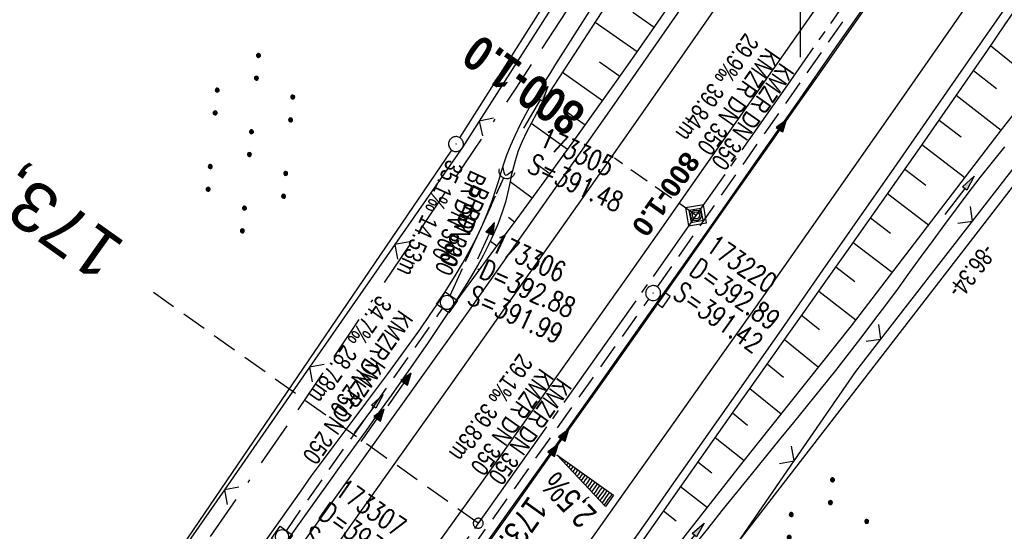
# Model space of a CAD drawing. Extents: x 508608 to 509338, y 452280 to 453218.
# Tile 12 of 29: x 508822 to 508921, y 452547 to 452599. Entities that reach past the tile are written whole.
import ezdxf
from ezdxf.enums import TextEntityAlignment as Align

# ---------------------------------------------------------------- set-up
doc = ezdxf.new("R2010")
doc.units = 0
doc.header["$LTSCALE"] = 10
doc.header["$MEASUREMENT"] = 0
for name, pattern in [('ACAD_ISO16W100', [73, 15, -6.5, 15, -6.5, 15, -7, 1, -7]), ('ACHSE', [5.5, 4, -0.5, 0.5, -0.5]), ('AUSGEZOGEN', [0]), ('LT00', [0]), ('LT12', [0.4, 0.3, -0.1]), ('LT17', [0.15, 0.1, -0.05]), ('STRICHLINIE2', [0.375, 0.25, -0.125])]:
    doc.linetypes.add(name, pattern=pattern)
doc.layers.get('0').update_dxf_attribs({"linetype": 'LT00'})
for name, color, linetype in [('--EK_FBR', 250, 'LT00'), ('--EK_Halt-Pfeil', 4, 'LT00'), ('--EK_Haltung', 7, 'STRICHLINIE2'), ('--EK_Haltung-Text', 140, 'LT00'), ('--EK_Schacht-Text', 5, 'LT00'), ('--EK_ST-93-1', 30, 'LT17'), ('--EK_STATIONSZEICHEN', 19, 'LT00'), ('--EK_STATIONSZEICHEN_NR', 19, 'LT17'), ('--EL_DFK_AB_L', 21, 'LT00'), ('--EL_DFK_AB_P', 7, 'LT00'), ('--EL_Halt-Pfeil', 4, 'LT00'), ('--EL_Haltung', 182, 'STRICHLINIE2'), ('--EL_Haltung-Text', 182, 'LT00'), ('-AX-093', 35, 'ACHSE'), ('-QUE-40O', 11, 'Continuous'), ('-ST-93-1', 250, 'LT00'), ('-STATIONSZEICHEN', 19, 'LT00'), ('-STATIONZEICHEN_NR', 19, 'LT00'), ('ABSTAND', 8, 'LT00'), ('BAB-KABEL', 220, 'ACAD_ISO16W100'), ('DFK_AB_L', 21, 'LT00'), ('DFK_AB_P', 7, 'LT00'), ('DFK_NUTZUNG', 250, 'LT00'), ('DL', 182, 'LT12'), ('DL_PFEIL', 201, 'LT00'), ('DL_TEXT', 182, 'LT00'), ('PFEIL', 140, 'AUSGEZOGEN'), ('V119_AFBR_BAB', 250, 'LT00'), ('V119_BOESCH', 250, 'LT00'), ('V119_BOSCHUNG', 250, 'LT00'), ('V119_GRABEN', 250, 'LT00'), ('V119_H_BORD', 8, 'LT00'), ('V119_KA_MULD', 182, 'LT00'), ('V119_KA_PRUF', 182, 'LT00'), ('V119_LD_MARK', 250, 'LT00'), ('V119_RASTER', 250, 'LT00'), ('V119_SINKK', 182, 'LT00'), ('V119_UK_DURCH', 182, 'LT00'), ('V119_ZAUN', 40, 'LT00')]:
    doc.layers.add(name, color=color, linetype=linetype)
doc.styles.add('Beschrift', font='ARIAL.TTF')
doc.styles.add('Haltungsbeschriftung', font='ARIAL.TTF', dxfattribs={"width": 0.75})
doc.styles.add('Knoten', font='ARIALBD.TTF', dxfattribs={"width": 0.8, "height": 1.8})
doc.styles.add('schachtbeschriftung', font='romans.shx', dxfattribs={"width": 0.75, "height": 2})
doc.styles.get("Standard").update_dxf_attribs({"font": 'ARIAL.TTF'})

# ---------------------------------------------------------------- blocks, each defined once
blk = doc.blocks.new('SYMB0003')
at = {"color": 0, "linetype": 'ByBlock'}
for p, q in [((-0.015712, 0), (0.010166, 0.012015)), ((0, -0.021257), (-0.015712, 0)), ((0.010166, 0.012015), (0, -0.021257))]:
    blk.add_line(p, q, dxfattribs=at)
for points in [[(-0.031395, 0.499013), (-0.093691, 0.491144), (-0.154509, 0.475528), (-0.21289, 0.452414), (-0.267913, 0.422164), (-0.318712, 0.385257), (-0.364484, 0.342274), (-0.404509, 0.293893), (-0.438154, 0.240877), (-0.464888, 0.184062), (-0.484292, 0.124345), (-0.496058, 0.062667), (-0.5, 0)], [(-0.5, 0), (-0.496058, -0.062667), (-0.484292, -0.124345), (-0.464888, -0.184062), (-0.438154, -0.240877), (-0.404509, -0.293893), (-0.364485, -0.342274), (-0.318712, -0.385257), (-0.267914, -0.422164), (-0.21289, -0.452414), (-0.154509, -0.475529), (-0.093691, -0.491144), (-0.031395, -0.499014), (0.031395, -0.499014)], [(0.5, 0), (0.496057, 0.062667), (0.484292, 0.124345), (0.464888, 0.184062), (0.438153, 0.240877), (0.404509, 0.293893), (0.364484, 0.342274), (0.318712, 0.385257), (0.267913, 0.422164), (0.21289, 0.452414), (0.154509, 0.475528), (0.093691, 0.491144), (0.031395, 0.499013), (-0.031395, 0.499013)], [(0.031395, -0.499014), (0.093691, -0.491144), (0.154509, -0.475529), (0.21289, -0.452414), (0.267914, -0.422164), (0.318712, -0.385257), (0.364485, -0.342274), (0.404509, -0.293893), (0.438154, -0.240877), (0.464889, -0.184062), (0.484292, -0.124345), (0.496058, -0.062667), (0.5, 0)]]:
    blk.add_lwpolyline(points, dxfattribs=at)
blk = doc.blocks.new('SYMB7110')
at = {"color": 0, "linetype": 'ByBlock'}
for p, q in [((-0.51, 0.362895), (-0.51, 0.397105)), ((-0.505, 0.399164), (-0.505, 0.360836)), ((-0.5, 0.360204), (-0.5, 0.399796)), ((-0.495, 0.399164), (-0.495, 0.360836)), ((-0.49, 0.362895), (-0.49, 0.397105)), ((-0.28, 0.362895), (-0.28, 0.397105)), ((-0.275, 0.399164), (-0.275, 0.360836)), ((-0.27, 0.360204), (-0.27, 0.399796)), ((-0.265, 0.399164), (-0.265, 0.360836)), ((-0.26, 0.362895), (-0.26, 0.397105)), ((0.26, 0.362895), (0.26, 0.397105)), ((0.265, 0.399164), (0.265, 0.360836)), ((0.27, 0.360204), (0.27, 0.399796)), ((0.275, 0.399164), (0.275, 0.360836)), ((0.28, 0.362895), (0.28, 0.397105)), ((0.49, 0.362895), (0.49, 0.397105)), ((0.495, 0.399164), (0.495, 0.360836)), ((0.5, 0.360204), (0.5, 0.399796)), ((0.505, 0.399164), (0.505, 0.360836)), ((0.51, 0.362895), (0.51, 0.397105)), ((-0.515, 0.392919), (-0.515, 0.367081)), ((-0.485, 0.392919), (-0.485, 0.367081)), ((-0.48, 0.379874), (-0.48, 0.380145)), ((-0.285, 0.392919), (-0.285, 0.367081)), ((-0.255, 0.392919), (-0.255, 0.367081)), ((-0.25, 0.379874), (-0.25, 0.380146)), ((0.255, 0.392919), (0.255, 0.367081)), ((0.285, 0.392919), (0.285, 0.367081)), ((0.29, 0.379874), (0.29, 0.380145)), ((0.485, 0.392919), (0.485, 0.367081)), ((0.515, 0.392919), (0.515, 0.367081)), ((0.52, 0.379874), (0.52, 0.380146)), ((-0.9, 0.012919), (-0.9, -0.012919)), ((-0.895, -0.017106), (-0.895, 0.017105)), ((-0.89, 0.019164), (-0.89, -0.019164)), ((-0.885, -0.019797), (-0.885, 0.019796)), ((-0.88, 0.019164), (-0.88, -0.019164)), ((-0.875, -0.017106), (-0.875, 0.017105)), ((-0.87, 0.012919), (-0.87, -0.012919)), ((-0.865, -0.000126), (-0.865, 0.000145)), ((-0.67, 0.012919), (-0.67, -0.012919)), ((-0.665, -0.017106), (-0.665, 0.017105)), ((-0.66, 0.019164), (-0.66, -0.019164)), ((-0.655, -0.019797), (-0.655, 0.019796)), ((-0.65, 0.019164), (-0.65, -0.019164)), ((-0.645, -0.017106), (-0.645, 0.017105)), ((-0.64, 0.012919), (-0.64, -0.012919)), ((-0.635, -0.000126), (-0.635, 0.000145)), ((-0.13, 0.012919), (-0.13, -0.012919)), ((-0.125, -0.017105), (-0.125, 0.017105)), ((-0.12, 0.019164), (-0.12, -0.019164)), ((-0.115, -0.019796), (-0.115, 0.019796)), ((-0.11, 0.019164), (-0.11, -0.019164)), ((-0.105, -0.017105), (-0.105, 0.017105)), ((-0.1, 0.012919), (-0.1, -0.012919)), ((-0.095, -0.000126), (-0.095, 0.000146)), ((0.1, 0.012919), (0.1, -0.012919)), ((0.105, -0.017105), (0.105, 0.017105)), ((0.11, 0.019164), (0.11, -0.019164)), ((0.115, -0.019796), (0.115, 0.019796)), ((0.12, 0.019164), (0.12, -0.019164)), ((0.125, -0.017105), (0.125, 0.017105)), ((0.13, 0.012919), (0.13, -0.012919)), ((0.135, -0.000126), (0.135, 0.000146)), ((0.64, 0.012919), (0.64, -0.012919)), ((0.645, -0.017105), (0.645, 0.017105)), ((0.65, 0.019164), (0.65, -0.019164)), ((0.655, -0.019796), (0.655, 0.019796)), ((0.66, 0.019164), (0.66, -0.019164)), ((0.665, -0.017105), (0.665, 0.017105)), ((0.67, 0.012919), (0.67, -0.012919)), ((0.675, -0.000126), (0.675, 0.000146)), ((0.87, 0.012919), (0.87, -0.012919)), ((0.875, -0.017105), (0.875, 0.017105)), ((0.88, 0.019164), (0.88, -0.019164)), ((0.885, -0.019796), (0.885, 0.019796)), ((0.89, 0.019164), (0.89, -0.019164)), ((0.895, -0.017105), (0.895, 0.017105)), ((0.9, 0.012919), (0.9, -0.012919)), ((0.905, -0.000126), (0.905, 0.000146)), ((-0.515, -0.367081), (-0.515, -0.392919)), ((-0.51, -0.397105), (-0.51, -0.362895)), ((-0.505, -0.360836), (-0.505, -0.399164)), ((-0.5, -0.399796), (-0.5, -0.360204)), ((-0.495, -0.360836), (-0.495, -0.399164)), ((-0.49, -0.397106), (-0.49, -0.362895)), ((-0.485, -0.367081), (-0.485, -0.392919)), ((-0.48, -0.380126), (-0.48, -0.379855)), ((-0.285, -0.367081), (-0.285, -0.392919)), ((-0.28, -0.397105), (-0.28, -0.362895)), ((-0.275, -0.360836), (-0.275, -0.399164)), ((-0.27, -0.399796), (-0.27, -0.360204)), ((-0.265, -0.360836), (-0.265, -0.399164)), ((-0.26, -0.397105), (-0.26, -0.362895)), ((-0.255, -0.367081), (-0.255, -0.392919)), ((-0.25, -0.380126), (-0.25, -0.379855)), ((0.255, -0.367081), (0.255, -0.392919)), ((0.26, -0.397105), (0.26, -0.362895)), ((0.265, -0.360836), (0.265, -0.399164)), ((0.27, -0.399796), (0.27, -0.360204)), ((0.275, -0.360836), (0.275, -0.399164)), ((0.28, -0.397105), (0.28, -0.362895)), ((0.285, -0.367081), (0.285, -0.392919)), ((0.29, -0.380126), (0.29, -0.379855)), ((0.485, -0.367081), (0.485, -0.392919)), ((0.49, -0.397105), (0.49, -0.362895)), ((0.495, -0.360836), (0.495, -0.399164)), ((0.5, -0.399796), (0.5, -0.360204)), ((0.505, -0.360836), (0.505, -0.399164)), ((0.51, -0.397105), (0.51, -0.362895)), ((0.515, -0.367081), (0.515, -0.392919)), ((0.52, -0.380126), (0.52, -0.379855))]:
    blk.add_line(p, q, dxfattribs=at)
for points in [[(-0.48, 0.38), (-0.481981, 0.388678), (-0.48753, 0.395637), (-0.49555, 0.399499), (-0.50445, 0.399499), (-0.51247, 0.395637), (-0.518019, 0.388678), (-0.52, 0.38), (-0.518019, 0.371322), (-0.51247, 0.364363), (-0.50445, 0.360501), (-0.49555, 0.360501), (-0.48753, 0.364363), (-0.481981, 0.371322), (-0.48, 0.38)], [(-0.25, 0.38), (-0.251981, 0.388678), (-0.25753, 0.395637), (-0.26555, 0.399499), (-0.27445, 0.399499), (-0.28247, 0.395637), (-0.288019, 0.388678), (-0.29, 0.38), (-0.288019, 0.371322), (-0.28247, 0.364363), (-0.27445, 0.360501), (-0.26555, 0.360501), (-0.25753, 0.364363), (-0.251981, 0.371322), (-0.25, 0.38)], [(0.29, 0.38), (0.288019, 0.388678), (0.28247, 0.395637), (0.27445, 0.399499), (0.26555, 0.399499), (0.25753, 0.395637), (0.251981, 0.388678), (0.25, 0.38), (0.251981, 0.371322), (0.25753, 0.364363), (0.26555, 0.360501), (0.27445, 0.360501), (0.28247, 0.364363), (0.288019, 0.371322), (0.29, 0.38)], [(0.52, 0.38), (0.518019, 0.388678), (0.51247, 0.395637), (0.50445, 0.399499), (0.495549, 0.399499), (0.48753, 0.395637), (0.481981, 0.388678), (0.48, 0.38), (0.481981, 0.371322), (0.48753, 0.364363), (0.495549, 0.360501), (0.50445, 0.360501), (0.51247, 0.364363), (0.518019, 0.371322), (0.52, 0.38)], [(-0.865, 0), (-0.866981, 0.008678), (-0.87253, 0.015637), (-0.88055, 0.019498), (-0.88945, 0.019498), (-0.89747, 0.015637), (-0.903019, 0.008678), (-0.905, 0)], [(-0.905, 0), (-0.903019, -0.008678), (-0.89747, -0.015637), (-0.88945, -0.019499), (-0.88055, -0.019499), (-0.87253, -0.015637), (-0.866981, -0.008678), (-0.865, 0)], [(-0.635, 0), (-0.636981, 0.008678), (-0.64253, 0.015637), (-0.65055, 0.019498), (-0.65945, 0.019498), (-0.66747, 0.015637), (-0.673019, 0.008678), (-0.675, 0)], [(-0.675, 0), (-0.673019, -0.008678), (-0.66747, -0.015637), (-0.65945, -0.019499), (-0.65055, -0.019499), (-0.64253, -0.015637), (-0.636981, -0.008678), (-0.635, 0)], [(-0.095, 0), (-0.096981, 0.008678), (-0.10253, 0.015637), (-0.11055, 0.019499), (-0.11945, 0.019499), (-0.12747, 0.015637), (-0.133019, 0.008678), (-0.135, 0)], [(-0.135, 0), (-0.133019, -0.008678), (-0.12747, -0.015637), (-0.11945, -0.019499), (-0.11055, -0.019499), (-0.10253, -0.015637), (-0.096981, -0.008678), (-0.095, 0)], [(0.135, 0), (0.133019, 0.008678), (0.12747, 0.015637), (0.11945, 0.019499), (0.11055, 0.019499), (0.10253, 0.015637), (0.096981, 0.008678), (0.095, 0)], [(0.095, 0), (0.096981, -0.008678), (0.10253, -0.015637), (0.11055, -0.019499), (0.11945, -0.019499), (0.12747, -0.015637), (0.133019, -0.008678), (0.135, 0)], [(0.675, 0), (0.673019, 0.008678), (0.66747, 0.015637), (0.65945, 0.019499), (0.65055, 0.019499), (0.64253, 0.015637), (0.636981, 0.008678), (0.635, 0)], [(0.635, 0), (0.636981, -0.008678), (0.64253, -0.015637), (0.65055, -0.019499), (0.65945, -0.019499), (0.66747, -0.015637), (0.673019, -0.008678), (0.675, 0)], [(0.905, 0), (0.903019, 0.008678), (0.89747, 0.015637), (0.88945, 0.019499), (0.88055, 0.019499), (0.87253, 0.015637), (0.866981, 0.008678), (0.865, 0)], [(0.865, 0), (0.866981, -0.008678), (0.87253, -0.015637), (0.88055, -0.019499), (0.88945, -0.019499), (0.89747, -0.015637), (0.903019, -0.008678), (0.905, 0)], [(-0.48, -0.38), (-0.481981, -0.371322), (-0.48753, -0.364363), (-0.49555, -0.360501), (-0.50445, -0.360501), (-0.51247, -0.364363), (-0.518019, -0.371322), (-0.52, -0.38), (-0.518019, -0.388678), (-0.51247, -0.395637), (-0.50445, -0.399499), (-0.49555, -0.399499), (-0.48753, -0.395637), (-0.481981, -0.388678), (-0.48, -0.38)], [(-0.25, -0.38), (-0.251981, -0.371322), (-0.25753, -0.364363), (-0.26555, -0.360501), (-0.27445, -0.360501), (-0.28247, -0.364363), (-0.288019, -0.371322), (-0.29, -0.38), (-0.288019, -0.388678), (-0.28247, -0.395637), (-0.27445, -0.399499), (-0.26555, -0.399499), (-0.25753, -0.395637), (-0.251981, -0.388678), (-0.25, -0.38)], [(0.29, -0.38), (0.288019, -0.371322), (0.28247, -0.364363), (0.27445, -0.360501), (0.26555, -0.360501), (0.25753, -0.364363), (0.251981, -0.371322), (0.25, -0.38), (0.251981, -0.388678), (0.25753, -0.395637), (0.26555, -0.399499), (0.27445, -0.399499), (0.28247, -0.395637), (0.288019, -0.388678), (0.29, -0.38)], [(0.52, -0.38), (0.518019, -0.371322), (0.51247, -0.364363), (0.50445, -0.360501), (0.495549, -0.360501), (0.48753, -0.364363), (0.481981, -0.371322), (0.48, -0.38), (0.481981, -0.388678), (0.48753, -0.395637), (0.495549, -0.399499), (0.50445, -0.399499), (0.51247, -0.395637), (0.518019, -0.388678), (0.52, -0.38)]]:
    blk.add_lwpolyline(points, dxfattribs=at)
blk = doc.blocks.new('SYMB2')
at = {"color": 0, "linetype": 'ByBlock', "flags": 128}
for points in [[(-0.031395, 0.499013), (-0.093691, 0.491144), (-0.154509, 0.475528), (-0.21289, 0.452414), (-0.267913, 0.422164), (-0.318712, 0.385257), (-0.364484, 0.342274), (-0.404509, 0.293893), (-0.438154, 0.240877), (-0.464888, 0.184062), (-0.484292, 0.124345), (-0.496058, 0.062667), (-0.5, 0)], [(-0.5, 0), (-0.496058, -0.062667), (-0.484292, -0.124345), (-0.464888, -0.184062), (-0.438154, -0.240877), (-0.404509, -0.293893), (-0.364485, -0.342274), (-0.318712, -0.385257), (-0.267914, -0.422164), (-0.21289, -0.452414), (-0.154509, -0.475529), (-0.093691, -0.491144), (-0.031395, -0.499014), (0.031395, -0.499014)], [(0.5, 0), (0.496057, 0.062667), (0.484292, 0.124345), (0.464888, 0.184062), (0.438153, 0.240877), (0.404509, 0.293893), (0.364484, 0.342274), (0.318712, 0.385257), (0.267913, 0.422164), (0.21289, 0.452414), (0.154509, 0.475528), (0.093691, 0.491144), (0.031395, 0.499013), (-0.031395, 0.499013)], [(0.031395, -0.499014), (0.093691, -0.491144), (0.154509, -0.475529), (0.21289, -0.452414), (0.267914, -0.422164), (0.318712, -0.385257), (0.364485, -0.342274), (0.404509, -0.293893), (0.438154, -0.240877), (0.464889, -0.184062), (0.484292, -0.124345), (0.496058, -0.062667), (0.5, 0)]]:
    blk.add_lwpolyline(points, dxfattribs=at)
blk = doc.blocks.new('SYMB0024')
at = {"color": 0, "linetype": 'ByBlock'}
for p, q in [((-0.5, 0.5), (0, 0)), ((0, 0), (0.5, 0.5))]:
    blk.add_line(p, q, dxfattribs=at)
blk = doc.blocks.new('Pfreil3')
at = {"layer": 'PFEIL'}
blk.add_hatch(color=256, dxfattribs=at).paths.add_polyline_path([(-1.549, 0.273), (-1.549, -0.273), (0, 0)])
for p, q in [((-1.549, 0), (-4.831, 0)), ((-1.549, -0.273), (-1.549, 0.273)), ((-1.549, 0.273), (0, 0)), ((0, 0), (-1.549, -0.273))]:
    blk.add_line(p, q, dxfattribs=at)
blk = doc.blocks.new('SYMB1210')
at = {"color": 0, "linetype": 'ByBlock'}
blk.add_line((0.018815, -0.179014), (0.055623, -0.17119), dxfattribs=at)
for points in [[(-0.2, -0.2), (-0.2, 0.2), (0.2, 0.2), (0.2, -0.2), (-0.2, -0.2)], [(0.018815, 0.179014), (-0.018815, 0.179014), (-0.055623, 0.17119), (-0.09, 0.155885), (-0.120444, 0.133766), (-0.145623, 0.105801), (-0.164438, 0.073213), (-0.176067, 0.037424), (-0.18, 0)], [(-0.18, 0), (-0.176067, -0.037424), (-0.164438, -0.073213), (-0.145623, -0.105801), (-0.120444, -0.133766), (-0.09, -0.155885), (-0.055623, -0.17119), (-0.018815, -0.179014), (0.018815, -0.179014)], [(0.18, 0), (0.176067, 0.037424), (0.164438, 0.073213), (0.145623, 0.105801), (0.120444, 0.133766), (0.09, 0.155885), (0.055623, 0.17119), (0.018815, 0.179014)], [(0.055623, -0.17119), (0.09, -0.155885), (0.120444, -0.133766), (0.145623, -0.105801), (0.164438, -0.073213), (0.176067, -0.037424), (0.18, 0)]]:
    blk.add_lwpolyline(points, dxfattribs=at)
blk = doc.blocks.new('SYMB0652')
at = {"color": 0, "linetype": 'ByBlock'}
blk.add_lwpolyline([(-0.15, -0.075), (0.15, -0.075), (0.15, 0.075), (-0.15, 0.075), (-0.15, -0.075)], dxfattribs=at)
blk = doc.blocks.new('SYMB1107')
at = {"color": 0, "linetype": 'ByBlock'}
for points in [[(-0.2, 0), (-0.196157, 0.039018), (-0.184776, 0.076537), (-0.166294, 0.111114), (-0.141421, 0.141421), (-0.111114, 0.166294), (-0.076537, 0.184776), (-0.039018, 0.196157), (0, 0.2)], [(0, 0.2), (0.039018, 0.196157), (0.076537, 0.184776), (0.111114, 0.166294), (0.141421, 0.141421), (0.166294, 0.111114), (0.184776, 0.076537), (0.196157, 0.039018), (0.2, 0)]]:
    blk.add_lwpolyline(points, dxfattribs=at)
blk = doc.blocks.new('SYMB0070')
at = {"color": 0, "linetype": 'ByBlock'}
for p, q in [((-0.5, 0), (0.2, 0)), ((0.5, 0), (0.2, 0.1)), ((0.2, 0.1), (0.2, 0)), ((0.468, 0), (0.21, 0.086)), ((0.21, 0.086), (0.21, -0.086)), ((0.21, -0.086), (0.468, 0)), ((0.22, -0.072), (0.437, 0)), ((0.23, -0.058), (0.405, 0)), ((0.24, -0.045), (0.374, 0)), ((0.342, 0), (0.25, 0.031)), ((0.25, 0.031), (0.25, -0.031)), ((0.25, -0.031), (0.342, 0)), ((0.26, -0.017), (0.31, 0)), ((0.27, -0.003), (0.279, 0))]:
    blk.add_line(p, q, dxfattribs=at)
for points in [[(0.2, 0), (0.2, -0.1), (0.5, 0)], [(0.437, 0), (0.22, 0.072), (0.22, -0.072)], [(0.405, 0), (0.23, 0.058), (0.23, -0.058)], [(0.374, 0), (0.24, 0.045), (0.24, -0.045)], [(0.31, 0), (0.26, 0.017), (0.26, -0.017)], [(0.279, 0), (0.27, 0.003), (0.27, -0.003)]]:
    blk.add_lwpolyline(points, dxfattribs=at)
blk = doc.blocks.new('Netzknoten_SYMB')
at = {"flags": 128}
blk.add_lwpolyline([(0, -0.864), (0.864, 0), (0, 0.864), (-0.864, 0)], close=True, dxfattribs=at)
blk.add_circle((0, 0), 0.36)

msp = doc.modelspace()

# ---------------------------------------------------------------- hatches: boundary and pattern name
at = {"layer": '-QUE-40O'}
h = msp.add_hatch(dxfattribs=at)
h.set_pattern_fill('LT_0', color=256, scale=0.3, angle=234.66828, style=0, pattern_type=2)
h.set_pattern_definition([(234.668283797, (-0.76594, 0.73498), (0.24474527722, -0.17349279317), [0.3])])
h.paths.add_polyline_path([(508875.577, 452555.046), (508881.288, 452550.998), (508880.479, 452549.856)])

# ---------------------------------------------------------------- linework, layer by layer
at = {"layer": '--EK_FBR'}
for points in [[(508798.524, 452473.994), (508799.482, 452475.347), (508800.442, 452476.699), (508808.716, 452488.314), (508823.42, 452508.835), (508837.895, 452529.118), (508852.732, 452549.864), (508866.597, 452569.243), (508880.925, 452589.591), (508895.482, 452610.577)], [(508882.532, 452545.402), (508884.943, 452548.821), (508887.349, 452552.244), (508889.753, 452555.668), (508893.94, 452561.64), (508898.123, 452567.616), (508902.301, 452573.594), (508906.474, 452579.577), (508909.437, 452583.833), (508912.396, 452588.091), (508915.35, 452592.353), (508918.299, 452596.619), (508921.241, 452600.889)]]:
    msp.add_lwpolyline(points, dxfattribs=at)
at = {"layer": '--EK_FBR', "color": 2}
for points in [[(508903.882, 452603.238), (508899.16, 452596.459), (508894.429, 452589.687), (508889.687, 452582.922), (508886.024, 452577.709), (508882.354, 452572.5), (508878.678, 452567.296), (508874.994, 452562.097), (508871.506, 452557.189), (508868.013, 452552.285), (508864.514, 452547.384), (508861.013, 452542.486)], [(508815.492, 452471.47), (508818.791, 452476.091), (508822.088, 452480.714), (508825.382, 452485.339), (508828.676, 452489.964), (508831.97, 452494.589), (508840.623, 452506.733), (508849.282, 452518.873), (508852.688, 452523.645), (508856.093, 452528.417), (508859.497, 452533.19), (508862.897, 452537.966), (508867.274, 452544.125), (508871.643, 452550.289), (508876.007, 452556.457), (508880.365, 452562.629), (508884.512, 452568.512), (508888.655, 452574.397), (508892.795, 452580.285), (508896.933, 452586.174), (508899.355, 452589.624), (508901.776, 452593.075), (508904.194, 452596.527), (508906.608, 452599.982)]]:
    msp.add_lwpolyline(points, dxfattribs=at)
at = {"layer": '--EK_Haltung'}
for p, q in [((508885.685, 452571.91), (508907.651, 452603.335)), ((508864.873, 452571.042), (508870.283, 452582.895)), ((508862.653, 452539.409), (508884.821, 452570.683)), ((508848.441, 452547.431), (508864.131, 452569.746))]:
    msp.add_line(p, q, dxfattribs=at)
at = {"layer": '--EK_ST-93-1', "ltscale": 2.5}
msp.add_line((508867.7, 452548.18), (508835.09, 452571.35), dxfattribs=at)
at = {"layer": '--EK_STATIONSZEICHEN_NR', "ltscale": 2}
msp.add_line((508889.559, 452579.099), (508881.368, 452584.835), dxfattribs=at)
at = {"layer": '--EL_DFK_AB_L'}
for p, q in [((508865.871, 452586.893), (508929.33, 452687.405)), ((508940.402, 452606.705), (508888.559, 452539.543)), ((508805.042, 452497.42), (508865.049, 452585.639))]:
    msp.add_line(p, q, dxfattribs=at)
at = {"layer": '--EL_Haltung'}
for p, q in [((508885.685, 452571.91), (508907.651, 452603.335)), ((508864.873, 452571.042), (508870.283, 452582.895)), ((508862.653, 452539.409), (508884.821, 452570.683)), ((508848.441, 452547.431), (508864.131, 452569.746))]:
    msp.add_line(p, q, dxfattribs=at)
at = {"layer": '-AX-093', "ltscale": 0.2}
msp.add_lwpolyline([(508907.611, 452604.953), (508898.752, 452592.219), (508889.851, 452579.514), (508880.917, 452566.833), (508871.954, 452554.171), (508862.969, 452541.526), (508853.968, 452528.891), (508844.958, 452516.264), (508840.011, 452509.334), (508828.641, 452493.405), (508822.96, 452485.437), (508817.283, 452477.466), (508811.613, 452469.491)], dxfattribs=at)
at = {"layer": '-QUE-40O', "flags": 128}
msp.add_lwpolyline([(508880.479, 452549.856), (508875.577, 452555.046), (508881.288, 452550.998), (508880.479, 452549.856)], dxfattribs=at)
at = {"layer": 'BAB-KABEL', "ltscale": 0.03, "flags": 128}
msp.add_lwpolyline([(509190.651, 453157.756), (509176.335, 453125.194), (509165.056, 453100.23), (509153.554, 453075.091), (509148.008, 453065.444), (509135.547, 453045.813), (509128.337, 453033.069), (509117.314, 453012.001), (509114.663, 453006.919), (509112.342, 453002.503), (509098.175, 452970.206), (509087.823, 452945.927), (509068.412, 452910.699), (509057.011, 452890.434), (509045.184, 452869.954), (509035.907, 452854.995), (509027.042, 452839.795), (508937.352, 452697.26), (508924.423, 452675.354), (508908.208, 452648.439), (508891.305, 452622.222), (508871.47, 452591.866), (508849.046, 452558.761), (508826.972, 452526.862), (508801.719, 452487.695), (508789.668, 452493.615), (508767.907, 452468.506), (508776.275, 452454.526), (508770.901, 452446.657), (508758.419, 452428.428), (508739.68, 452403.76), (508729.292, 452388.818), (508718.54, 452373.233), (508713.228, 452365.418)], dxfattribs=at)
at = {"layer": 'DFK_AB_L'}
for p, q in [((508865.871, 452586.893), (508929.33, 452687.405)), ((508940.402, 452606.705), (508888.559, 452539.543)), ((508805.042, 452497.42), (508865.049, 452585.639))]:
    msp.add_line(p, q, dxfattribs=at)
at = {"layer": 'DL'}
msp.add_line((508864.873, 452571.042), (508870.283, 452582.895), dxfattribs=at)
at = {"layer": 'V119_AFBR_BAB'}
for points in [[(508798.524, 452473.994), (508799.482, 452475.347), (508800.442, 452476.699), (508808.716, 452488.314), (508823.42, 452508.835), (508837.895, 452529.118), (508852.732, 452549.864), (508866.597, 452569.243), (508880.925, 452589.591), (508895.482, 452610.577)], [(508882.532, 452545.402), (508884.943, 452548.821), (508887.349, 452552.244), (508889.753, 452555.668), (508893.94, 452561.64), (508898.123, 452567.616), (508902.301, 452573.594), (508906.474, 452579.577), (508909.437, 452583.833), (508912.396, 452588.091), (508915.35, 452592.353), (508918.299, 452596.619), (508921.241, 452600.889)]]:
    msp.add_lwpolyline(points, dxfattribs=at)
at = {"layer": 'V119_AFBR_BAB', "color": 0}
for points in [[(508903.882, 452603.238), (508899.16, 452596.459), (508894.429, 452589.687), (508889.687, 452582.922), (508886.024, 452577.709), (508882.354, 452572.5), (508878.678, 452567.296), (508874.994, 452562.097), (508871.506, 452557.189), (508868.013, 452552.285), (508864.514, 452547.384), (508861.013, 452542.486)], [(508815.492, 452471.47), (508818.791, 452476.091), (508822.088, 452480.714), (508825.382, 452485.339), (508828.676, 452489.964), (508831.97, 452494.589), (508840.623, 452506.733), (508849.282, 452518.873), (508852.688, 452523.645), (508856.093, 452528.417), (508859.497, 452533.19), (508862.897, 452537.966), (508867.274, 452544.125), (508871.643, 452550.289), (508876.007, 452556.457), (508880.365, 452562.629), (508884.512, 452568.512), (508888.655, 452574.397), (508892.795, 452580.285), (508896.933, 452586.174), (508899.355, 452589.624), (508901.776, 452593.075), (508904.194, 452596.527), (508906.608, 452599.982)]]:
    msp.add_lwpolyline(points, dxfattribs=at)
at = {"layer": 'V119_BOESCH'}
for points in [[(508865.127, 452569.964), (508867.254, 452572.847), (508869.38, 452575.731), (508871.501, 452578.618), (508873.616, 452581.509), (508875.723, 452584.406), (508877.82, 452587.311), (508879.904, 452590.224), (508881.751, 452592.829), (508883.588, 452595.441), (508885.416, 452598.06), (508887.238, 452600.683)], [(508871.752, 452527.338), (508877.07, 452535.695), (508883.325, 452545.138), (508885.296, 452547.953), (508887.267, 452550.768), (508889.241, 452553.581), (508891.217, 452556.392), (508893.522, 452559.661), (508895.83, 452562.928), (508898.141, 452566.193), (508900.452, 452569.458), (508902.763, 452572.723), (508905.072, 452575.989), (508907.378, 452579.258), (508909.679, 452582.53), (508911.973, 452585.806), (508914.261, 452589.087), (508916.539, 452592.374), (508918.807, 452595.669), (508920.554, 452598.223), (508922.296, 452600.782)]]:
    msp.add_lwpolyline(points, dxfattribs=at)
at = {"layer": 'V119_BOSCHUNG'}
for p, q in [((508885.359, 452597.978), (508883.212, 452599.477)), ((508883.641, 452595.518), (508879.431, 452598.459)), ((508923.879, 452592.267), (508919.125, 452596.133)), ((508881.91, 452593.055), (508879.856, 452594.502)), ((508880.171, 452590.599), (508876.171, 452593.441)), ((508919.706, 452591.794), (508917.402, 452593.625)), ((508920.171, 452587.632), (508915.675, 452591.125)), ((508878.421, 452588.149), (508876.482, 452589.54)), ((508876.663, 452585.706), (508873.018, 452588.344)), ((508916.155, 452586.954), (508913.95, 452588.641)), ((508916.539, 452582.884), (508912.233, 452586.177)), ((508874.898, 452583.271), (508873.324, 452584.422)), ((508912.615, 452582.108), (508910.511, 452583.717)), ((508873.126, 452580.839), (508870.922, 452582.466)), ((508912.897, 452578.115), (508908.786, 452581.259)), ((508871.354, 452578.418), (508870.731, 452578.878)), ((508909.067, 452577.268), (508907.058, 452578.804)), ((508869.578, 452576), (508868.931, 452576.478)), ((508909.255, 452573.347), (508905.328, 452576.351)), ((508867.799, 452573.585), (508867.655, 452573.691)), ((508905.515, 452572.431), (508903.595, 452573.899)), ((508866.018, 452571.171), (508865.943, 452571.226)), ((508905.601, 452568.563), (508901.873, 452571.465)), ((508901.941, 452567.611), (508900.15, 452569.031)), ((508901.853, 452563.829), (508898.424, 452566.594)), ((508898.336, 452562.811), (508896.687, 452564.14)), ((508898.117, 452559.134), (508894.952, 452561.686)), ((508894.734, 452558.008), (508893.218, 452559.23)), ((508894.387, 452554.445), (508891.48, 452556.766)), ((508891.144, 452553.196), (508889.746, 452554.3)), ((508890.697, 452549.735), (508888.015, 452551.835)), ((508887.57, 452548.374), (508886.291, 452549.375))]:
    msp.add_line(p, q, dxfattribs=at)
at = {"layer": 'V119_GRABEN'}
for points in [[(508835.573, 452531.168), (508849.915, 452551.44), (508850.979, 452552.926), (508852.056, 452554.401), (508853.143, 452555.868), (508854.238, 452557.329), (508855.337, 452558.787), (508856.436, 452560.244), (508857.534, 452561.704), (508858.626, 452563.169), (508859.71, 452564.641), (508860.782, 452566.124), (508861.84, 452567.62), (508862.879, 452569.131), (508863.898, 452570.661), (508864.66, 452571.844), (508865.402, 452573.04), (508866.118, 452574.251), (508866.802, 452575.478), (508867.45, 452576.722), (508868.054, 452577.984), (508868.609, 452579.266), (508869.109, 452580.569), (508869.549, 452581.893), (508869.703, 452582.413), (508869.853, 452582.934), (508870.003, 452583.455), (508870.161, 452583.973), (508870.537, 452585.068), (508870.963, 452586.145), (508871.433, 452587.205), (508871.943, 452588.249), (508872.486, 452589.279), (508873.056, 452590.297), (508873.648, 452591.303), (508874.256, 452592.3), (508874.873, 452593.289), (508875.494, 452594.271), (508883.793, 452607.35)], [(508836.882, 452530.122), (508851.435, 452550.503), (508852.694, 452552.26), (508853.954, 452554.01), (508855.216, 452555.758), (508856.475, 452557.505), (508857.733, 452559.255), (508858.985, 452561.01), (508860.232, 452562.773), (508861.471, 452564.547), (508862.701, 452566.335), (508863.92, 452568.14), (508865.127, 452569.964), (508865.781, 452570.973), (508866.425, 452571.99), (508867.053, 452573.016), (508867.659, 452574.052), (508868.236, 452575.101), (508868.779, 452576.163), (508869.282, 452577.239), (508869.739, 452578.331), (508870.144, 452579.441), (508870.49, 452580.568), (508870.772, 452581.716), (508870.869, 452582.193), (508870.961, 452582.671), (508871.055, 452583.148), (508871.158, 452583.623), (508871.427, 452584.622), (508871.759, 452585.601), (508872.148, 452586.561), (508872.586, 452587.505), (508873.066, 452588.434), (508873.58, 452589.349), (508874.12, 452590.252), (508874.678, 452591.146), (508875.249, 452592.031), (508875.823, 452592.909), (508876.393, 452593.782), (508884.757, 452606.658)], [(508886.908, 452544.895), (508894.173, 452554.176), (508905.175, 452568.005), (508919.535, 452586.807), (508920.685, 452588.293), (508921.852, 452589.765), (508923.031, 452591.228), (508924.22, 452592.683), (508925.414, 452594.133), (508926.61, 452595.583), (508927.804, 452597.033), (508928.993, 452598.488), (508930.173, 452599.951)], [(508889.289, 452545.799), (508890.741, 452547.623), (508892.196, 452549.446), (508893.656, 452551.265), (508895.12, 452553.08), (508896.532, 452554.819), (508897.947, 452556.555), (508899.362, 452558.291), (508900.774, 452560.029), (508902.179, 452561.773), (508903.575, 452563.524), (508904.958, 452565.285), (508906.326, 452567.058), (508907.516, 452568.632), (508908.695, 452570.215), (508909.866, 452571.804), (508911.031, 452573.397), (508912.194, 452574.992), (508913.358, 452576.586), (508914.526, 452578.177), (508915.702, 452579.763), (508916.887, 452581.34), (508918.086, 452582.906), (508919.302, 452584.459), (508920.537, 452585.997)], [(508870.161, 452583.973), (508870.203, 452583.693), (508870.255, 452583.443), (508870.328, 452583.253), (508870.433, 452583.154), (508870.577, 452583.166), (508870.753, 452583.268), (508870.95, 452583.43), (508871.158, 452583.623)]]:
    msp.add_lwpolyline(points, dxfattribs=at)
at = {"layer": 'V119_H_BORD'}
msp.add_lwpolyline([(508867.846, 452545.254), (508870.965, 452549.623), (508874.081, 452553.994), (508877.193, 452558.368), (508880.299, 452562.746), (508884.199, 452568.261), (508888.089, 452573.783), (508891.97, 452579.311), (508895.843, 452584.845), (508899.709, 452590.383), (508903.57, 452595.926), (508907.425, 452601.472)], dxfattribs=at)
at = {"layer": 'V119_LD_MARK'}
for points in [[(508918.809, 452603.222), (508914.29, 452596.699), (508909.758, 452590.185), (508905.213, 452583.68), (508900.657, 452577.182), (508896.091, 452570.692), (508891.515, 452564.208), (508886.93, 452557.731), (508882.878, 452552.02), (508878.821, 452546.312), (508874.76, 452540.607), (508870.696, 452534.905), (508866.63, 452529.204), (508862.563, 452523.504), (508858.495, 452517.804), (508854.428, 452512.104), (508850.363, 452506.402), (508846.3, 452500.699), (508842.241, 452494.993), (508838.186, 452489.284), (508835.004, 452484.796), (508831.824, 452480.306), (508828.644, 452475.816), (508825.465, 452471.327)], [(508801.452, 452473.102), (508805.926, 452479.384), (508810.404, 452485.662), (508814.887, 452491.938), (508819.372, 452498.212), (508823.859, 452504.484), (508828.346, 452510.756), (508832.834, 452517.028), (508837.321, 452523.301), (508841.806, 452529.575), (508846.289, 452535.851), (508850.767, 452542.129), (508855.242, 452548.411), (508860.013, 452555.123), (508864.778, 452561.84), (508869.534, 452568.562), (508874.282, 452575.291), (508879.02, 452582.026), (508883.748, 452588.769), (508888.464, 452595.52), (508893.167, 452602.28)]]:
    msp.add_lwpolyline(points, dxfattribs=at)
at = {"layer": 'V119_RASTER'}
msp.add_line((508899.999, 452605), (508899.999, 452595), dxfattribs=at)
at = {"layer": 'V119_ZAUN'}
for p, q in [((508875.855, 452601.206), (508867.799, 452588.553)), ((508917.294, 452578.515), (508926.486, 452590.368)), ((508908.101, 452566.662), (508917.294, 452578.515)), ((508859.341, 452576.167), (508850.782, 452563.849)), ((508850.782, 452563.849), (508842.223, 452551.531)), ((508890.904, 452542.088), (508899.408, 452554.443))]:
    msp.add_line(p, q, dxfattribs=at)
for points in [[(508867.799, 452588.553), (508866.16, 452585.98), (508859.341, 452576.167)], [(508899.408, 452554.443), (508905.585, 452563.417), (508908.101, 452566.662)], [(508842.223, 452551.531), (508834.955, 452541.071), (508833.702, 452539.186)]]:
    msp.add_lwpolyline(points, dxfattribs=at)

# ---------------------------------------------------------------- block references
at = {"layer": '--EK_Halt-Pfeil', "yscale": 4, "zscale": 4}
for p, xscale, rotation in [((508897.488, 452587.05), 3.999999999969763, 55.0448599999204), ((508868.488, 452576.554), 3.999999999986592, 65.47111000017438), ((508859.808, 452561.62), 3.999999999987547, 54.89133000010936), ((508875.627, 452555.984), 3.999999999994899, 54.66880000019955)]:
    msp.add_blockref('SYMB0070', p, dxfattribs=dict(at, xscale=xscale, rotation=rotation))
at = {"layer": '--EK_STATIONSZEICHEN', "linetype": 'Continuous', "lineweight": 0, "xscale": 1.499999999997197, "yscale": 1.5, "zscale": 1.5, "rotation": 144.9998729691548}
msp.add_blockref('Netzknoten_SYMB', (508889.559, 452579.099), dxfattribs=at)
at = {"layer": '--EL_DFK_AB_P', "xscale": 1.500000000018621, "yscale": 1.5, "zscale": 1.5, "rotation": 264.7377099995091}
msp.add_blockref('SYMB0003', (508865.47, 452586.26), dxfattribs=at)
at = {"layer": '--EL_Halt-Pfeil', "yscale": 4, "zscale": 4}
for p, xscale, rotation in [((508897.488, 452587.05), 3.999999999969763, 55.0448599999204), ((508868.488, 452576.554), 3.999999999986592, 65.47111000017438), ((508857.104, 452558.013), 3.999999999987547, 54.89133000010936), ((508874.553, 452554.467), 3.999999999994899, 54.66880000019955)]:
    msp.add_blockref('SYMB0070', p, dxfattribs=dict(at, xscale=xscale, rotation=rotation))
at = {"layer": '-ST-93-1', "rotation": 274.1956499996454}
msp.add_blockref('SYMB2', (508867.7, 452548.18), dxfattribs=at)
at = {"layer": '-STATIONSZEICHEN', "linetype": 'Continuous', "lineweight": 0, "rotation": 144.9998729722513}
msp.add_blockref('Netzknoten_SYMB', (508889.559, 452579.099), dxfattribs=at)
at = {"layer": 'DFK_AB_P', "xscale": 1.500000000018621, "yscale": 1.5, "zscale": 1.5, "rotation": 264.7377099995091}
msp.add_blockref('SYMB0003', (508865.47, 452586.26), dxfattribs=at)
at = {"layer": 'DFK_NUTZUNG', "xscale": 9.999999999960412, "yscale": 10, "zscale": 10, "rotation": 264.7377000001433}
for p in [(508844.838, 452586.352), (508902.444, 452543.726)]:
    msp.add_blockref('SYMB7110', p, dxfattribs=at)
at = {"layer": 'DL_PFEIL', "xscale": 3.999999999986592, "yscale": 4, "zscale": 4, "rotation": 65.47111000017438}
msp.add_blockref('SYMB0070', (508868.488, 452576.554), dxfattribs=at)
at = {"layer": 'PFEIL'}
for p, rotation in [((508874.698, 452592.034), 59.53845715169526), ((508917.472, 452583.03), 52.70482639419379), ((508858.153, 452561.124), 53.02699253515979), ((508890.375, 452548.175), 50.70225093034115)]:
    msp.add_blockref('Pfreil3', p, dxfattribs=dict(at, rotation=rotation))
at = {"layer": 'V119_KA_MULD', "zscale": 3.8}
for p, xscale, yscale, rotation in [((508864.562, 452570.36), 3.799999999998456, 3.800000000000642, 234.417565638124), ((508848.01, 452546.818), 3.799999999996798, 3.800000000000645, 234.471264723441)]:
    msp.add_blockref('SYMB1210', p, dxfattribs=dict(at, xscale=xscale, yscale=yscale, rotation=rotation))
at = {"layer": 'V119_KA_PRUF', "xscale": 1.5, "yscale": 1.5, "zscale": 1.5, "rotation": 238.28581}
msp.add_blockref('SYMB0003', (508885.255, 452571.295), dxfattribs=at)
at = {"layer": 'V119_SINKK', "xscale": 4.500000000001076, "yscale": 4.499999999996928, "zscale": 4.5, "rotation": 235.0000000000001}
msp.add_blockref('SYMB0652', (508886.311, 452570.608), dxfattribs=at)
at = {"layer": 'V119_UK_DURCH', "xscale": 3.999999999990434, "yscale": 4.000000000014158, "zscale": 4, "rotation": 165}
msp.add_blockref('SYMB1107', (508870.594, 452583.578), dxfattribs=at)
at = {"layer": 'V119_ZAUN', "xscale": 2.1, "yscale": 2.1, "zscale": 2.1}
for p, rotation in [((508867.799, 452588.553), 237.51296), ((508917.294, 452578.515), 52.20707), ((508859.341, 452576.167), 235.20686), ((508908.101, 452566.662), 52.20707), ((508850.782, 452563.849), 235.20686), ((508899.408, 452554.443), 55.45903), ((508842.223, 452551.531), 235.20686)]:
    msp.add_blockref('SYMB0024', p, dxfattribs=dict(at, rotation=rotation))

# ---------------------------------------------------------------- texts
at = {"layer": '--EK_Haltung-Text', "style": 'Haltungsbeschriftung', "width": 0.75}
for s, rotation, p in [('29.9‰ 39.84m', -124.95512, (508894.507, 452597.511)), ('KMZR DN 350', -124.95512, (508896.606, 452596.044)), ('35.1‰ 14.53m', -114.52891, (508864.62, 452584.812)), ('BR DN 300', -114.52891, (508866.949, 452583.749)), ('34.7‰ 28.78m', -125.10867, (508857.688, 452571.179)), ('KMZR DN 250', -125.10867, (508859.782, 452569.706)), ('29.1‰ 39.83m', -125.33119, (508871.832, 452565.329)), ('KMZR DN 350', -125.33119, (508873.92, 452563.849))]:
    msp.add_text(s, height=1.8, rotation=rotation, dxfattribs=at).set_placement(p)
at = {"layer": '--EK_Schacht-Text', "style": 'schachtbeschriftung', "width": 0.75}
for s, rotation, p in [('173305', -24.53221, (508873.693, 452586.153)), ('S=391.48', -24.53221, (508872.497, 452583.533)), ('173306', -24.5289, (508868.856, 452575.555)), ('173220', -34.95513, (508890.419, 452575.627)), ('D=392.88', -24.5289, (508867.661, 452572.935)), ('D=392.89', -34.95513, (508888.769, 452573.266)), ('S=391.99', -24.5289, (508866.465, 452570.315)), ('S=391.42', -34.95513, (508887.119, 452570.905)), ('173307', -35.10867, (508853.186, 452551.137)), ('D=393.76', -35.10867, (508851.529, 452548.782)), ('S=392.99', -35.10867, (508849.873, 452546.426))]:
    msp.add_text(s, height=2, rotation=rotation, dxfattribs=at).set_placement(p)
at = {"layer": '--EK_ST-93-1', "style": 'Beschrift'}
msp.add_text('173,800', height=5, rotation=-215.39237, dxfattribs=at).set_placement((508831.012, 452574.243), align=Align.MIDDLE_LEFT)
at = {"layer": '--EK_STATIONSZEICHEN_NR', "style": 'Knoten', "width": 0.8}
msp.add_text('800-1.0', height=3.5, rotation=144.83266, dxfattribs=at).set_placement((508877.671, 452588.348), align=Align.MIDDLE_LEFT)
at = {"layer": '--EL_Haltung-Text', "style": 'Haltungsbeschriftung', "width": 0.75}
for s, rotation, p in [('KMZR DN 350', -124.95512, (508898.033, 452594.536)), ('BR DN 300', -114.52891, (508867.244, 452582.313)), ('KMZR DN 250', -125.10867, (508857.028, 452564.984)), ('KMZR DN 350', -125.33119, (508875.712, 452562.901))]:
    msp.add_text(s, height=1.8, rotation=rotation, dxfattribs=at).set_placement(p)
at = {"layer": '-QUE-40O', "style": 'Beschrift', "width": 0.75}
msp.add_text('2,5%', height=2.5, rotation=133.35835, dxfattribs=at).set_placement((508879.731, 452549.199))
at = {"layer": '-ST-93-1', "style": 'Beschrift', "width": 0.8}
msp.add_text('  173.8', height=2.5, rotation=-125.39255, dxfattribs=at).set_placement((508873.692, 452552.297))
at = {"layer": '-STATIONZEICHEN_NR', "style": 'Knoten'}
msp.add_text('800-1.0', height=2, rotation=234.83266, dxfattribs=at).set_placement((508887.348, 452580.648), align=Align.TOP_CENTER)
at = {"layer": 'ABSTAND', "width": 0.75}
msp.add_text(' -86.34-', height=1.8, rotation=-127.66618, dxfattribs=at).set_placement((508918.725, 452576.802))
at = {"layer": 'DL_TEXT', "style": 'Haltungsbeschriftung', "width": 0.75}
msp.add_text('BR 300', height=1.8, rotation=-114.52891, dxfattribs=at).set_placement((508866.347, 452580.212))

doc.saveas('drawing.dxf')
